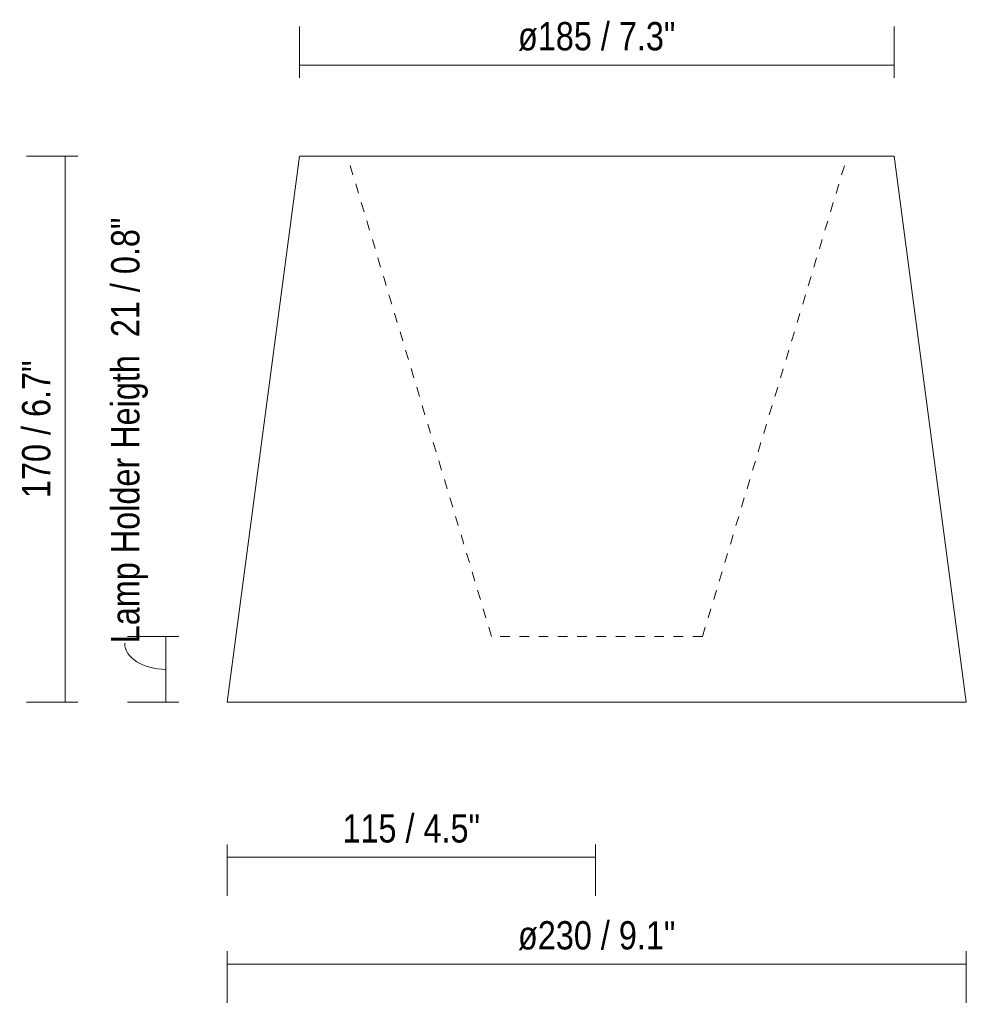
# Model space of a CAD drawing. Header units: millimetres. Extents: x 6329 to 7316, y -4076 to 6659.
# Tile 2 of 3: x 6329 to 6624, y -216 to 90. Entities that reach past the tile are written whole.
import ezdxf

# ---------------------------------------------------------------- set-up
doc = ezdxf.new("R2010")
doc.units = ezdxf.units.MM
doc.linetypes.add('Dash', pattern=[6, 3, -3])
for name, color, linetype, lineweight in [('Cotas', 7, 'Continuous', 9), ('Cotas-4', 7, 'Continuous', 9), ('Lighthing Fixture Detail Wide Black', 7, 'Continuous', 20)]:
    doc.layers.add(name, color=color, linetype=linetype, lineweight=lineweight)
doc.layers.add('Lighthing Fixture Dim Grey Dash', color=7, linetype='Dash', lineweight=9, true_color=0xd2d2d2)
doc.styles.add('Arial Narrow', font='Arialn.ttf', dxfattribs={"height": 8.8})
doc.dimstyles.new('FARO_-_2_2mm_Arial_Narrow_mm_Inch_Left', dxfattribs={"dimscale": 304.8, "dimtxt": 9.006193, "dimasz": 0, "dimexe": 0.03937, "dimexo": 0.0625, "dimgap": 0.006562, "dimtad": 1, "dimdec": 0, "dimzin": 0, "dimdsep": 46, "dimtxsty": 'Arial Narrow', "dimblk1": 'NONE', "dimblk2": 'NONE', "dimsah": 1, "dimcen": 0.09, "dimadec": 0, "dimazin": 0, "dimtfac": 1, "dimtdec": 4, "dimtix": 1, "dimtmove": 0, "dimatfit": 3, "dimfxl": 0.013123, "dimfxlon": 1, "dimtvp": 1, "dimtolj": 1, "dimtzin": 0, "dimarcsym": 2})
doc.dimstyles.new('FARO_-_2_2mm_Arial_Narrow_mm_Inch_Left_1', dxfattribs={"dimscale": 304.8, "dimtxt": 9.006193, "dimasz": 0, "dimexe": 0.03937, "dimexo": 0.0625, "dimgap": 0.006562, "dimtad": 1, "dimdec": 0, "dimzin": 0, "dimdsep": 46, "dimtxsty": 'Arial Narrow', "dimblk1": 'NONE', "dimblk2": 'NONE', "dimsah": 1, "dimcen": 0.09, "dimadec": 0, "dimazin": 0, "dimtfac": 1, "dimtdec": 4, "dimtix": 1, "dimtmove": 1, "dimatfit": 3, "dimfxl": 0.013123, "dimfxlon": 1, "dimtvp": 1, "dimtolj": 1, "dimtzin": 0, "dimarcsym": 2})

# ---------------------------------------------------------------- blocks, each defined once
blk = doc.blocks.new('DIMBLOCK1-Alzado_PDF')
at = {"layer": 'Cotas-4', "color": 251, "true_color": 0x5b5b5b, "transparency": 16777216}
for p, q in [((6347.28, 47.76), (6331.28, 47.76)), ((6343.28, -122.24), (6343.28, 47.76)), ((6343.28, 47.76), (6347.28, 47.76)), ((6347.28, -122.24), (6331.28, -122.24)), ((6343.28, -122.24), (6347.28, -122.24))]:
    blk.add_line(p, q, dxfattribs=at)
at = {"layer": 'Cotas-4', "color": 0, "transparency": 16777216, "insert": (6329.9, -58.68), "char_height": 8.8, "width": 51.464, "attachment_point": 1, "rotation": 90, "line_spacing_factor": 0.974696, "style": 'Arial Narrow'}
blk.add_mtext('170 / 6.7"', dxfattribs=at)
blk = doc.blocks.new('_None')
blk = doc.blocks.new('DIMBLOCK2-Alzado_PDF')
at = {"layer": 'Cotas-4', "color": 251, "true_color": 0x5b5b5b, "transparency": 16777216}
for p, q in [((6416.28, 72.08), (6416.28, 88.08)), ((6601.28, 72.08), (6601.28, 88.08)), ((6416.28, 76.08), (6601.28, 76.08)), ((6416.28, 76.08), (6416.28, 72.08)), ((6601.28, 76.08), (6601.28, 72.08))]:
    blk.add_line(p, q, dxfattribs=at)
at = {"layer": 'Cotas-4', "color": 0, "transparency": 16777216, "insert": (6484.26, 89.45), "char_height": 8.8, "width": 58.8405, "attachment_point": 1, "line_spacing_factor": 0.974696, "style": 'Arial Narrow'}
blk.add_mtext('ø185 / 7.3"', dxfattribs=at)
blk = doc.blocks.new('DIMBLOCK3-Alzado_PDF')
at = {"layer": 'Cotas-4', "color": 251, "true_color": 0x5b5b5b, "transparency": 16777216}
for p, q in [((6393.78, -199.73), (6393.78, -215.73)), ((6393.78, -203.73), (6393.78, -199.73)), ((6623.78, -199.73), (6623.78, -215.73)), ((6623.78, -203.73), (6623.78, -199.73)), ((6393.78, -203.73), (6623.78, -203.73))]:
    blk.add_line(p, q, dxfattribs=at)
at = {"layer": 'Cotas-4', "color": 0, "transparency": 16777216, "insert": (6484.26, -190.36), "char_height": 8.8, "width": 58.8405, "attachment_point": 1, "line_spacing_factor": 0.974696, "style": 'Arial Narrow'}
blk.add_mtext('ø230 / 9.1"', dxfattribs=at)
blk = doc.blocks.new('DIMBLOCK4-Alzado_PDF')
at = {"layer": 'Cotas-4', "color": 251, "true_color": 0x5b5b5b, "transparency": 16777216}
for p, q in [((6378.69, -101.74), (6362.69, -101.74)), ((6374.69, -122.24), (6374.69, -101.74)), ((6374.69, -101.74), (6378.69, -101.74)), ((6378.69, -122.24), (6362.69, -122.24)), ((6374.69, -122.24), (6378.69, -122.24))]:
    blk.add_line(p, q, dxfattribs=at)
blk.add_ellipse((6374.69, -103.86), major_axis=(12.83, 0), ratio=0.63386, start_param=3.141593, end_param=4.712389, dxfattribs=at)
at = {"layer": 'Cotas-4', "color": 0, "transparency": 16777216, "insert": (6357.64, -103.86), "char_height": 8.8, "width": 159.1952, "attachment_point": 1, "rotation": 90, "line_spacing_factor": 0.974696, "style": 'Arial Narrow'}
blk.add_mtext('Lamp Holder Heigth  21 / 0.8"', dxfattribs=at)
blk = doc.blocks.new('DIMBLOCK5-Alzado_PDF')
at = {"layer": 'Cotas-4', "color": 251, "true_color": 0x5b5b5b, "transparency": 16777216}
for p, q in [((6393.78, -166.45), (6393.78, -182.45)), ((6393.78, -170.45), (6393.78, -166.45)), ((6508.35, -166.45), (6508.35, -182.45)), ((6508.35, -170.45), (6508.35, -166.45)), ((6393.78, -170.45), (6508.35, -170.45))]:
    blk.add_line(p, q, dxfattribs=at)
at = {"layer": 'Cotas-4', "color": 0, "transparency": 16777216, "insert": (6429.62, -157.08), "char_height": 8.8, "width": 51.464, "attachment_point": 1, "line_spacing_factor": 0.974696, "style": 'Arial Narrow'}
blk.add_mtext('115 / 4.5"', dxfattribs=at)

msp = doc.modelspace()

# ---------------------------------------------------------------- linework, layer by layer
at = {"layer": 'Lighthing Fixture Detail Wide Black'}
for p, q in [((6416.28, 47.76), (6393.78, -122.24)), ((6601.28, 47.76), (6416.28, 47.76)), ((6623.78, -122.24), (6601.28, 47.76)), ((6393.78, -122.24), (6623.78, -122.24))]:
    msp.add_line(p, q, dxfattribs=at)
at = {"layer": 'Lighthing Fixture Dim Grey Dash'}
for p, q in [((6476.01, -101.74), (6431.96, 45.01)), ((6541.69, -101.74), (6585.93, 45.01)), ((6541.69, -101.74), (6476.01, -101.74))]:
    msp.add_line(p, q, dxfattribs=at)

# ---------------------------------------------------------------- dimensions: what is measured, and where the dimension line sits
at = {"layer": 'Cotas', "color": 251, "true_color": 0x5b5b5b}
for base, p1, p2, override, picture, middle in [((6601.28, 76.08), (6416.28, 72.08), (6601.28, 72.08), {"dimpost": '<>', "dimfxl": 185}, 'DIMBLOCK2-Alzado_PDF', (6508.78, 83.77)), ((6623.78, -203.73), (6393.78, -199.73), (6623.78, -199.73), {"dimpost": '<>', "dimfxl": 230}, 'DIMBLOCK3-Alzado_PDF', (6508.78, -196.03))]:
    dim = msp.add_linear_dim(base=base, p1=p1, p2=p2, text='ø<>', dimstyle='FARO_-_2_2mm_Arial_Narrow_mm_Inch_Left', override=override, dxfattribs=at)
    dim.commit()
    dim.dimension.update_dxf_attribs({"geometry": picture, "text_midpoint": middle})
dim = msp.add_linear_dim(base=(6374.68971449, -101.73739746), p1=(6378.68971449, -122.23739746), p2=(6378.68971449, -101.73739746), angle=90, text='Lamp Holder Heigth  <>', dimstyle='FARO_-_2_2mm_Arial_Narrow_mm_Inch_Left_1', override={"dimpost": '<>', "dimfxl": 20.5}, dxfattribs=at)
dim.commit()
dim.dimension.update_dxf_attribs({"geometry": 'DIMBLOCK4-Alzado_PDF', "text_midpoint": (6363.50522627, -24.26009494), "dimtype": 160, "text_rotation": 90})
dim = msp.add_linear_dim(base=(6343.28, 47.76), p1=(6347.28, -122.24), p2=(6347.28, 47.76), angle=90, dimstyle='FARO_-_2_2mm_Arial_Narrow_mm_Inch_Left', override={"dimpost": '<>', "dimfxl": 170}, dxfattribs=at)
dim.commit()
dim.dimension.update_dxf_attribs({"geometry": 'DIMBLOCK1-Alzado_PDF', "text_midpoint": (6335.58, -37.24)})
dim = msp.add_linear_dim(base=(6508.35, -170.45), p1=(6393.78, -166.45), p2=(6508.35, -166.45), dimstyle='FARO_-_2_2mm_Arial_Narrow_mm_Inch_Left', override={"dimpost": '<>', "dimfxl": 114.576528}, dxfattribs=at)
dim.commit()
dim.dimension.update_dxf_attribs({"geometry": 'DIMBLOCK5-Alzado_PDF', "text_midpoint": (6451.07, -162.75)})

doc.saveas('drawing.dxf')
